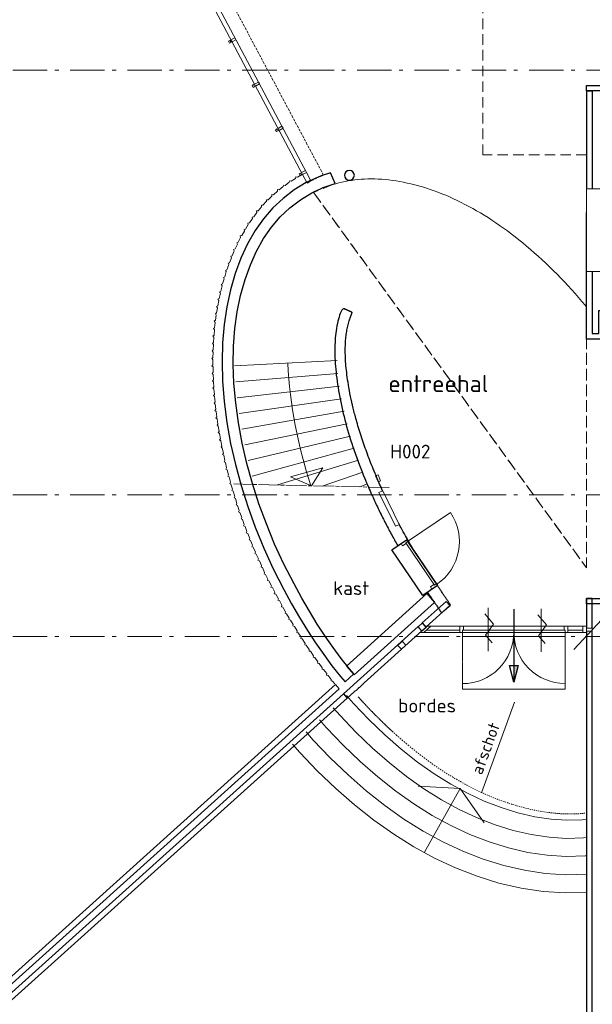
# Model space of a CAD drawing. Header units: millimetres. Extents: x -28579 to 211491, y -26192 to 102706.
# Tile 5 of 48: x 13162 to 23560, y -15095 to 2791. Entities that reach past the tile are written whole.
import ezdxf

# ---------------------------------------------------------------- set-up
doc = ezdxf.new("R2010")
doc.units = ezdxf.units.MM
doc.header["$LTSCALE"] = 100
doc.header["$PDMODE"] = 1
doc.header["$PDSIZE"] = -2
for name, pattern in [('B0202', [28.125, 18.75, -3.125, 3.125, -3.125]), ('HIDDEN', [9.525, 6.35, -3.175]), ('STYLE_01', [0.416641, 0.208282, -0.208359]), ('STYLE_02', [0.694427, 0.486069, -0.208359]), ('STYLE_06', [1.041641, 0.625, -0.208282, 0.069427, -0.138931]), ('STYLE_09', [5, 3.75, -0.277786, 0.694427, -0.277786])]:
    doc.linetypes.add(name, pattern=pattern)
for name, color, linetype in [('AL22FF1-_KALKZANDST', 2, 'Continuous'), ('AL28_BETON', 3, 'Continuous'), ('AL65_BEVEILIGING', 1, 'Continuous'), ('br.compartimentering', 4, 'B0202')]:
    doc.layers.add(name, color=color, linetype=linetype)
doc.layers.add('Dimension', color=7, linetype='Continuous', lineweight=5)
doc.layers.add('None', color=7, linetype='Continuous', lineweight=5)
doc.styles.add('Tekton Plus Regular', font='isocpeur.ttf')

# ---------------------------------------------------------------- blocks, each defined once
blk = doc.blocks.new('Group-351')
at = {"color": 8, "linetype": 'Continuous', "lineweight": 5}
blk.add_wipeout([(-36112, -17352), (-42966, -4461), (-43038, -4499), (-36184, -17390)], dxfattribs=at).dxf.layer = 'None'
at = {"layer": 'None', "color": 8, "linetype": 'Continuous', "lineweight": 5}
blk.add_lwpolyline([(-36112, -17352), (-42966, -4461), (-43038, -4499), (-36184, -17390)], close=True, dxfattribs=at)
at = {"color": 140, "linetype": 'Continuous', "lineweight": 15}
for points in [[(-43038, -4499), (-42966, -4461), (-42948, -4497), (-43019, -4535)], [(-42611, -5303), (-42539, -5265), (-42520, -5300), (-42592, -5338)], [(-42184, -6106), (-42112, -6068), (-42093, -6104), (-42165, -6142)], [(-41756, -6910), (-41685, -6872), (-41666, -6907), (-41738, -6945)], [(-41329, -7713), (-41258, -7675), (-41239, -7711), (-41310, -7749)], [(-40902, -8517), (-40830, -8479), (-40812, -8514), (-40883, -8552)], [(-40475, -9320), (-40403, -9282), (-40384, -9317), (-40456, -9355)], [(-40047, -10124), (-39976, -10086), (-39957, -10121), (-40029, -10159)], [(-39620, -10927), (-39549, -10889), (-39530, -10924), (-39601, -10962)], [(-39193, -11731), (-39122, -11693), (-39103, -11728), (-39174, -11766)], [(-38766, -12534), (-38694, -12496), (-38676, -12531), (-38747, -12569)], [(-38339, -13338), (-38267, -13300), (-38248, -13335), (-38320, -13373)], [(-37911, -14141), (-37840, -14103), (-37821, -14138), (-37893, -14176)], [(-37484, -14945), (-37413, -14907), (-37394, -14942), (-37465, -14980)], [(-37057, -15748), (-36985, -15710), (-36967, -15745), (-37038, -15783)], [(-36630, -16552), (-36558, -16513), (-36539, -16549), (-36611, -16587)], [(-36202, -17355), (-36131, -17317), (-36112, -17352), (-36184, -17390)]]:
    blk.add_wipeout(points, dxfattribs=at).dxf.layer = 'None'
at = {"layer": 'None', "color": 8, "linetype": 'STYLE_02', "lineweight": 5}
blk.add_line((-36031, -17505), (-35804, -17399), dxfattribs=at)
at = {"layer": 'None', "color": 140, "linetype": 'Continuous', "lineweight": 15}
for points in [[(-43038, -4499), (-42966, -4461), (-42948, -4497), (-43019, -4535)], [(-42611, -5303), (-42539, -5265), (-42520, -5300), (-42592, -5338)], [(-42184, -6106), (-42112, -6068), (-42093, -6104), (-42165, -6142)], [(-41756, -6910), (-41685, -6872), (-41666, -6907), (-41738, -6945)], [(-41329, -7713), (-41258, -7675), (-41239, -7711), (-41310, -7749)], [(-40902, -8517), (-40830, -8479), (-40812, -8514), (-40883, -8552)], [(-40475, -9320), (-40403, -9282), (-40384, -9317), (-40456, -9355)], [(-40047, -10124), (-39976, -10086), (-39957, -10121), (-40029, -10159)], [(-39620, -10927), (-39549, -10889), (-39530, -10924), (-39601, -10962)], [(-39193, -11731), (-39122, -11693), (-39103, -11728), (-39174, -11766)], [(-38766, -12534), (-38694, -12496), (-38676, -12531), (-38747, -12569)], [(-38339, -13338), (-38267, -13300), (-38248, -13335), (-38320, -13373)], [(-37911, -14141), (-37840, -14103), (-37821, -14138), (-37893, -14176)], [(-37484, -14945), (-37413, -14907), (-37394, -14942), (-37465, -14980)], [(-37057, -15748), (-36985, -15710), (-36967, -15745), (-37038, -15783)], [(-36630, -16552), (-36558, -16513), (-36539, -16549), (-36611, -16587)], [(-36202, -17355), (-36131, -17317), (-36112, -17352), (-36184, -17390)]]:
    blk.add_lwpolyline(points, close=True, dxfattribs=at)
at = {"color": 140, "linetype": 'Continuous', "lineweight": 15}
for points in [[(-43082, -4523), (-43056, -4509), (-43037, -4544), (-43063, -4558)], [(-42655, -5326), (-42628, -5312), (-42610, -5347), (-42636, -5362)], [(-42228, -6130), (-42201, -6116), (-42182, -6151), (-42209, -6165)], [(-41800, -6933), (-41774, -6919), (-41755, -6954), (-41782, -6969)], [(-41373, -7737), (-41347, -7723), (-41328, -7758), (-41354, -7772)], [(-40946, -8540), (-40920, -8526), (-40901, -8561), (-40927, -8575)], [(-40519, -9344), (-40492, -9330), (-40474, -9365), (-40500, -9379)], [(-40092, -10147), (-40065, -10133), (-40046, -10168), (-40073, -10182)], [(-39664, -10951), (-39638, -10937), (-39619, -10972), (-39646, -10986)], [(-39237, -11754), (-39211, -11740), (-39192, -11775), (-39218, -11789)], [(-38810, -12558), (-38783, -12544), (-38765, -12579), (-38791, -12593)], [(-38383, -13361), (-38356, -13347), (-38337, -13382), (-38364, -13396)], [(-37956, -14165), (-37929, -14150), (-37910, -14186), (-37937, -14200)], [(-37528, -14968), (-37502, -14954), (-37483, -14989), (-37510, -15003)], [(-37101, -15772), (-37075, -15757), (-37056, -15793), (-37082, -15807)], [(-36674, -16575), (-36647, -16561), (-36629, -16596), (-36655, -16610)], [(-36247, -17378), (-36220, -17364), (-36201, -17400), (-36228, -17414)]]:
    blk.add_wipeout(points, dxfattribs=at).dxf.layer = 'None'
at = {"layer": 'None', "color": 8, "linetype": 'STYLE_02', "lineweight": 5}
blk.add_line((-35804, -17399), (-42681, -4472), dxfattribs=at)
at = {"layer": 'None', "color": 140, "linetype": 'Continuous', "lineweight": 15}
for points in [[(-43082, -4523), (-43056, -4509), (-43037, -4544), (-43063, -4558)], [(-42655, -5326), (-42628, -5312), (-42610, -5347), (-42636, -5362)], [(-42228, -6130), (-42201, -6116), (-42182, -6151), (-42209, -6165)], [(-41800, -6933), (-41774, -6919), (-41755, -6954), (-41782, -6969)], [(-41373, -7737), (-41347, -7723), (-41328, -7758), (-41354, -7772)], [(-40946, -8540), (-40920, -8526), (-40901, -8561), (-40927, -8575)], [(-40519, -9344), (-40492, -9330), (-40474, -9365), (-40500, -9379)], [(-40092, -10147), (-40065, -10133), (-40046, -10168), (-40073, -10182)], [(-39664, -10951), (-39638, -10937), (-39619, -10972), (-39646, -10986)], [(-39237, -11754), (-39211, -11740), (-39192, -11775), (-39218, -11789)], [(-38810, -12558), (-38783, -12544), (-38765, -12579), (-38791, -12593)], [(-38383, -13361), (-38356, -13347), (-38337, -13382), (-38364, -13396)], [(-37956, -14165), (-37929, -14150), (-37910, -14186), (-37937, -14200)], [(-37528, -14968), (-37502, -14954), (-37483, -14989), (-37510, -15003)], [(-37101, -15772), (-37075, -15757), (-37056, -15793), (-37082, -15807)], [(-36674, -16575), (-36647, -16561), (-36629, -16596), (-36655, -16610)], [(-36247, -17378), (-36220, -17364), (-36201, -17400), (-36228, -17414)]]:
    blk.add_lwpolyline(points, close=True, dxfattribs=at)
at = {"color": 140, "linetype": 'Continuous', "lineweight": 15}
blk.add_wipeout([(-36184, -17390), (-36112, -17352), (-36031, -17506), (-36103, -17544)], dxfattribs=at).dxf.layer = 'None'
at = {"layer": 'None', "color": 140, "linetype": 'Continuous', "lineweight": 15}
blk.add_lwpolyline([(-36184, -17390), (-36112, -17352), (-36031, -17506), (-36103, -17544)], close=True, dxfattribs=at)
blk = doc.blocks.new('Group-371')
at = {"layer": 'None', "color": 140, "linetype": 'Continuous', "lineweight": 15}
blk.add_open_spline([(-28634, -25592), (-28624, -25013), (-28723, -24370), (-28959, -22832), (-29755, -21335), (-30181, -20534), (-30705, -19860), (-30705, -19942), (-30705, -20024), (-30233, -20649), (-29844, -21382), (-29060, -22855), (-28823, -24366), (-28729, -24962), (-28734, -25498), (-28732.5, -25545), (-28731, -25592), (-28732.5, -25592), (-28734, -25592), (-28684, -25592), (-28634, -25592)], degree=2, knots=[0, 0, 0, 1, 1, 2, 2, 3, 3, 4, 4, 5, 5, 6, 6, 7, 7, 8, 8, 9, 9, 10, 10, 10], dxfattribs=at)
at = {"layer": 'None', "color": 8, "linetype": 'Continuous', "lineweight": 5}
blk.add_point((-33137, -23133), dxfattribs=at)
blk = doc.blocks.new('Group-412')
at = {"layer": 'None', "color": 140, "linetype": 'Continuous', "lineweight": 15}
for p, q in [((-36401, -22879), (-35814, -22715)), ((-36022, -23043), (-36401, -22879)), ((-36022, -23043), (-35814, -22715))]:
    blk.add_line(p, q, dxfattribs=at)
blk = doc.blocks.new('Group-413')
at = {"layer": 'None', "color": 7, "linetype": 'Continuous', "lineweight": 18}
for p, q in [((-35556, -20769), (-37418, -20866)), ((-35542, -21001), (-37398, -21156)), ((-35515, -21233), (-37370, -21444)), ((-35477, -21462), (-37333, -21731)), ((-35431, -21690), (-37287, -22018)), ((-35376, -21916), (-37232, -22302)), ((-35314, -22140), (-37169, -22585)), ((-35245, -22361), (-37097, -22866)), ((-35170, -22580), (-36640, -23029)), ((-35090, -22797), (-35828, -23048)), ((-35005, -23011), (-35144, -23063))]:
    blk.add_line(p, q, dxfattribs=at)
at = {"layer": 'None', "color": 43, "linetype": 'STYLE_09', "lineweight": 9}
blk.add_line((-34612, -23075), (-37432, -23011), dxfattribs=at)
at = {"layer": 'None', "color": 8, "linetype": 'Continuous', "lineweight": 5}
blk.add_arc((-27941, -20370), 8522, 183.0001, 198.2797, dxfattribs=at)
at = {"layer": 'None', "color": 7}
blk.add_blockref('Group-412', (0, 0), dxfattribs=at)
blk = doc.blocks.new('Group-416')
at = {"layer": 'None', "color": 8, "linetype": 'Continuous', "lineweight": 5}
for q in [(-32335, -26976), (-32937, -28617), (-32935, -28617)]:
    blk.add_line((-32937, -28620), q, dxfattribs=at)
at = {"layer": 'None', "color": 43, "insert": (-33127, -28235), "char_height": 211.8, "attachment_point": 1, "rotation": 70, "line_spacing_factor": 0.979335, "style": 'Tekton Plus Regular'}
blk.add_mtext('afschot', dxfattribs=at)
blk = doc.blocks.new('Group-429')
at = {"layer": 'None', "color": 140, "linetype": 'Continuous', "lineweight": 15}
for q in [(-34084, -28501), (-32888, -29167)]:
    blk.add_line((-33325, -28545), q, dxfattribs=at)
at = {"layer": 'None', "color": 8, "linetype": 'Continuous', "lineweight": 5}
blk.add_line((-33968, -29699), (-33325, -28545), dxfattribs=at)
for points in [[(-31025, -29099), (-31107, -29109), (-31385, -29117), (-31672, -29099), (-31968, -29055), (-32272, -28984), (-32580, -28889), (-32886, -28770), (-33191, -28628), (-33494, -28462), (-33796, -28273), (-34096, -28061), (-34394, -27825), (-34691, -27566), (-34982, -27288), (-35261, -26996), (-35385, -26853)], [(-31025, -29431), (-31081, -29439), (-31391, -29448), (-31707, -29428), (-32030, -29379), (-32359, -29303), (-32689, -29201), (-33016, -29074), (-33340, -28923), (-33661, -28747), (-33979, -28548), (-34294, -28325), (-34605, -28079), (-34914, -27810), (-35215, -27521), (-35504, -27218), (-35631, -27074)], [(-31025, -29764), (-31055, -29768), (-31396, -29778), (-31742, -29756), (-32092, -29704), (-32445, -29622), (-32798, -29513), (-33146, -29378), (-33489, -29217), (-33828, -29032), (-34162, -28823), (-34492, -28589), (-34816, -28333), (-35137, -28053), (-35449, -27755), (-35748, -27441), (-35876, -27295)], [(-31025, -30097), (-31029, -30097), (-31402, -30108), (-31777, -30085), (-32154, -30028), (-32531, -29941), (-32906, -29824), (-33275, -29681), (-33638, -29512), (-33995, -29317), (-34345, -29097), (-34689, -28854), (-35027, -28587), (-35359, -28297), (-35682, -27988), (-35992, -27663), (-36121, -27515)], [(-31025, -30427), (-31407, -30439), (-31812, -30413), (-32215, -30353), (-32617, -30259), (-33015, -30136), (-33405, -29985), (-33788, -29806), (-34162, -29602), (-34528, -29372), (-34887, -29118), (-35238, -28841), (-35582, -28541), (-35916, -28221), (-36236, -27886), (-36367, -27736)]]:
    blk.add_lwpolyline(points, dxfattribs=at)
blk = doc.blocks.new('Group-414')
at = {"layer": 'Dimension', "color": 43, "linetype": 'Continuous', "lineweight": 9}
for points in [[(-36425, -17529), (-36419, -17503), (-36393, -17509), (-36310, -17459)], [(-36310, -17459), (-36304, -17433), (-36277, -17439), (-36195, -17389)], [(-36741, -17782), (-36740, -17755), (-36712, -17756), (-36641, -17690)], [(-36641, -17690), (-36638, -17663), (-36611, -17667), (-36534, -17608)], [(-36534, -17608), (-36530, -17582), (-36503, -17586), (-36426, -17528)], [(-36928, -17976), (-36929, -17949), (-36903, -17947), (-36839, -17875)], [(-36838, -17875), (-36838, -17848), (-36811, -17849), (-36741, -17782)], [(-37017, -18078), (-37018, -18051), (-36991, -18049), (-36928, -17976)], [(-37172, -18299), (-37177, -18273), (-37150, -18268), (-37094, -18189)], [(-37094, -18189), (-37099, -18162), (-37072, -18157), (-37017, -18078)], [(-37310, -18531), (-37316, -18505), (-37290, -18499), (-37239, -18416)], [(-37239, -18416), (-37246, -18390), (-37220, -18383), (-37172, -18299)], [(-37368, -18653), (-37377, -18628), (-37352, -18619), (-37310, -18531)], [(-37477, -18900), (-37488, -18875), (-37463, -18865), (-37427, -18775)], [(-37427, -18775), (-37436, -18749), (-37410, -18741), (-37368, -18653)], [(-37525, -19026), (-37536, -19002), (-37511, -18991), (-37477, -18900)], [(-37570, -19154), (-37581, -19130), (-37557, -19118), (-37525, -19026)], [(-37647, -19413), (-37660, -19389), (-37636, -19376), (-37609, -19283)], [(-37609, -19283), (-37622, -19259), (-37598, -19247), (-37570, -19154)], [(-37676, -19545), (-37690, -19522), (-37668, -19507), (-37647, -19413)], [(-37706, -19676), (-37721, -19653), (-37698, -19639), (-37676, -19545)], [(-37751, -19942), (-37767, -19920), (-37745, -19904), (-37731, -19809)], [(-37730, -19809), (-37745, -19787), (-37723, -19772), (-37706, -19676)], [(-37773, -20075), (-37789, -20053), (-37767, -20037), (-37751, -19942)], [(-37796, -20345), (-37813, -20324), (-37792, -20306), (-37785, -20210)], [(-37785, -20210), (-37802, -20189), (-37781, -20172), (-37773, -20075)], [(-37804, -20479), (-37822, -20459), (-37802, -20441), (-37796, -20345)], [(-37810, -20614), (-37828, -20594), (-37809, -20576), (-37804, -20479)], [(-37813, -20749), (-37832, -20730), (-37812, -20711), (-37810, -20614)], [(-37810, -20884), (-37830, -20866), (-37811, -20846), (-37813, -20749)], [(-37807, -21019), (-37827, -21001), (-37808, -20981), (-37810, -20884)], [(-37802, -21154), (-37822, -21136), (-37804, -21116), (-37807, -21019)], [(-37793, -21289), (-37813, -21271), (-37795, -21251), (-37800, -21154)], [(-37781, -21424), (-37802, -21406), (-37785, -21386), (-37793, -21289)], [(-37769, -21558), (-37790, -21541), (-37772, -21520), (-37781, -21424)], [(-37755, -21692), (-37775, -21675), (-37759, -21654), (-37769, -21558)], [(-37737, -21826), (-37758, -21810), (-37741, -21788), (-37753, -21692)], [(-37715, -21960), (-37737, -21944), (-37721, -21922), (-37737, -21826)], [(-37693, -22093), (-37714, -22077), (-37699, -22055), (-37715, -21960)], [(-37669, -22226), (-37691, -22210), (-37675, -22188), (-37693, -22093)], [(-37643, -22358), (-37665, -22343), (-37650, -22321), (-37669, -22226)], [(-37614, -22490), (-37636, -22476), (-37622, -22453), (-37643, -22358)], [(-37586, -22622), (-37608, -22607), (-37594, -22585), (-37614, -22490)], [(-37554, -22754), (-37577, -22740), (-37563, -22716), (-37586, -22622)], [(-37517, -22883), (-37541, -22870), (-37527, -22847), (-37554, -22754)], [(-37484, -23014), (-37507, -23000), (-37493, -22977), (-37517, -22883)], [(-37445, -23144), (-37469, -23131), (-37456, -23107), (-37484, -23014)], [(-37405, -23273), (-37429, -23260), (-37416, -23236), (-37445, -23144)], [(-37365, -23402), (-37389, -23389), (-37376, -23365), (-37405, -23273)], [(-37321, -23529), (-37345, -23517), (-37334, -23493), (-37365, -23402)], [(-37275, -23656), (-37299, -23645), (-37288, -23620), (-37321, -23529)], [(-37229, -23783), (-37254, -23772), (-37242, -23748), (-37275, -23656)], [(-37181, -23910), (-37206, -23898), (-37194, -23874), (-37229, -23783)], [(-37130, -24035), (-37155, -24024), (-37144, -24000), (-37181, -23910)], [(-37079, -24159), (-37103, -24149), (-37093, -24124), (-37130, -24035)], [(-37025, -24284), (-37050, -24273), (-37040, -24248), (-37079, -24159)], [(-36969, -24406), (-36994, -24397), (-36984, -24372), (-37025, -24284)], [(-36912, -24529), (-36938, -24520), (-36928, -24494), (-36969, -24406)], [(-36857, -24652), (-36882, -24643), (-36873, -24617), (-36912, -24529)], [(-36794, -24772), (-36820, -24764), (-36812, -24738), (-36857, -24652)], [(-36733, -24892), (-36759, -24884), (-36750, -24858), (-36794, -24772)], [(-36671, -25012), (-36697, -25004), (-36688, -24978), (-36733, -24892)], [(-36606, -25130), (-36632, -25123), (-36624, -25097), (-36671, -25012)], [(-36540, -25248), (-36565, -25241), (-36558, -25215), (-36606, -25130)], [(-36475, -25367), (-36501, -25359), (-36493, -25333), (-36540, -25248)], [(-36405, -25482), (-36431, -25475), (-36425, -25449), (-36475, -25367)], [(-36333, -25597), (-36360, -25590), (-36353, -25564), (-36405, -25482)], [(-36264, -25712), (-36290, -25706), (-36283, -25679), (-36333, -25597)], [(-36191, -25826), (-36217, -25820), (-36211, -25794), (-36264, -25712)], [(-36116, -25938), (-36143, -25933), (-36137, -25906), (-36191, -25826)], [(-36041, -26050), (-36067, -26045), (-36062, -26019), (-36116, -25938)], [(-35963, -26161), (-35990, -26156), (-35985, -26130), (-36041, -26050)], [(-35884, -26270), (-35911, -26266), (-35906, -26239), (-35963, -26161)], [(-35803, -26378), (-35830, -26374), (-35826, -26348), (-35884, -26270)], [(-35722, -26487), (-35749, -26483), (-35745, -26456), (-35803, -26378)], [(-35638, -26592), (-35665, -26589), (-35662, -26562), (-35722, -26487)]]:
    blk.add_lwpolyline(points, dxfattribs=at)
at = {"layer": 'None', "color": 43, "linetype": 'Continuous', "lineweight": 9}
blk.add_line((-35600, -26639), (-35638, -26592), dxfattribs=at)
at = {"layer": 'None', "color": 43, "linetype": 'Continuous', "lineweight": 15}
blk.add_point((-33143, -23128), dxfattribs=at)
blk = doc.blocks.new('Group-409')
at = {"layer": 'None', "color": 8, "linetype": 'Continuous', "lineweight": 5}
for p, q in [((-32716, -25559), (-32877, -25372)), ((-32812, -26045), (-32812, -25263)), ((-32864, -25755), (-32716, -25559)), ((-32741, -25894), (-32864, -25755))]:
    blk.add_line(p, q, dxfattribs=at)
blk = doc.blocks.new('Group-410')
at = {"layer": 'None', "color": 8, "linetype": 'Continuous', "lineweight": 5}
for p, q in [((-31753, -25572), (-31914, -25385)), ((-31850, -26057), (-31850, -25276)), ((-31902, -25767), (-31753, -25572)), ((-31778, -25906), (-31902, -25767))]:
    blk.add_line(p, q, dxfattribs=at)

msp = doc.modelspace()

# ---------------------------------------------------------------- hatches: boundary and pattern name
at = {"layer": 'AL65_BEVEILIGING'}
msp.add_hatch(color=256, dxfattribs=at).paths.add_polyline_path([(22136, -8942.86622), (22216.36331, -8942.86622), (22136, -9242.78619)])

# ---------------------------------------------------------------- linework, layer by layer
at = {"layer": 'AL22FF1-_KALKZANDST'}
for points in [[(23458, 1598), (30643, 1598), (30643, 1498), (23458, 1498)], [(23778, -2912), (23778, -3012), (23558, -3012), (23458, -3012), (23458, -2912), (23459, 1498), (23559, 1498), (23558, -2912), (23678, -2912), (23678, -2492), (23778, -2492)], [(20972, -7851), (20905, -7777), (20473, -8167), (20541, -8240)], [(23458, -15752), (23558, -15752), (23558, -7722), (23458, -7722)], [(23458, -7722), (23778, -7722), (23778, -7822), (23458, -7822)]]:
    msp.add_lwpolyline(points, close=True, dxfattribs=at)
at = {"layer": 'AL28_BETON'}
for start, end in [(90, 180), (0, 90), (180, 270), (270, 0)]:
    msp.add_arc((19150, -36), 89, start, end, dxfattribs=at)
at = {"layer": 'AL65_BEVEILIGING'}
msp.add_lwpolyline([(22136, -9242.78619), (22055.63669, -8942.86622), (22216.36331, -8942.86622), (22136, -9242.78619)], dxfattribs=at)
at = {"layer": 'None', "color": 8, "linetype": 'HIDDEN', "lineweight": 5, "ltscale": 0.3}
msp.add_line((23458, -2429), (23458, -7168), dxfattribs=at)
msp.add_lwpolyline([(23458, 336), (21570, 336), (21570, 4228)], dxfattribs=at)
at = {"layer": 'None', "color": 43, "linetype": 'Continuous', "lineweight": 9}
msp.add_lwpolyline([(19623, -5493), (19669, -5474), (19716, -5584), (19670, -5604)], close=True, dxfattribs=at)
at = {"layer": 'None', "color": 8, "linetype": 'Continuous', "lineweight": 5}
msp.add_lwpolyline([(23458, -8339), (23458, -8225), (20556, -8224), (20434, -8338)], close=True, dxfattribs=at)
at = {"layer": 'None', "color": 140, "linetype": 'Continuous', "lineweight": 15}
for points in [[(20561, -8224), (20434, -8338), (20501, -8338), (20628, -8224)], [(21221, -8225), (21154, -8225), (21154, -8338), (21221, -8339)], [(23051, -8225), (23118, -8225), (23118, -8339), (23051, -8339)], [(23391, -8224), (23458, -8225), (23458, -8339), (23391, -8339)]]:
    msp.add_lwpolyline(points, close=True, dxfattribs=at)
at = {"layer": 'None', "color": 8, "linetype": 'Continuous', "lineweight": 5}
for p in [(21340, -5760), (21346, -5765), (21346, -5765), (21346, -5765)]:
    msp.add_point(p, dxfattribs=at)
at = {"layer": 'None', "color": 7, "linetype": 'Continuous', "lineweight": 18}
msp.add_point((21346, -5765), dxfattribs=at)

# ---------------------------------------------------------------- block references
at = {"layer": 'AL22FF1-_KALKZANDST'}
msp.add_blockref('Group-371', (54483, 17368), dxfattribs=at)
at = {"layer": 'None', "color": 8, "linetype": 'HIDDEN', "lineweight": 5, "ltscale": 0.3}
msp.add_blockref('Group-351', (54483, 17368), dxfattribs=at)

# ---------------------------------------------------------------- texts
at = {"layer": 'None', "color": 1, "insert": (19857, -3663.5807), "char_height": 311.029297, "attachment_point": 1, "line_spacing_factor": 0.976858, "style": 'Tekton Plus Regular'}
msp.add_mtext('entreehal', dxfattribs=at)

# ---------------------------------------------------------------- wipeouts: each hides what was drawn before it
at = {"color": 92, "linetype": 'Continuous', "lineweight": 25}
msp.add_wipeout([(19890, -5300.4), (20866.04999, -5300.4), (20866.04999, -4863), (19890, -4863)], dxfattribs=at).dxf.layer = 'None'
at = {"color": 1, "linetype": 'Continuous', "lineweight": 35}
for points in [[(18856, -7861.52), (19764.96005, -7861.52), (19764.96005, -7328), (18856, -7328)], [(20035, -10011.96), (21437.87989, -10011.96), (21437.87989, -9459), (20035, -9459)]]:
    msp.add_wipeout(points, dxfattribs=at).dxf.layer = 'None'
at = {"color": 8, "linetype": 'Continuous', "lineweight": 5}
msp.add_wipeout([(19380, -9274), (19252, -9393), (19334, -9494), (19462, -9375)], dxfattribs=at).dxf.layer = 'None'
at = {"color": 43, "linetype": 'Continuous', "lineweight": 9}
msp.add_wipeout([(13813.61243, -15313.45132), (15888.50268, -13445.21175), (15428.89025, -12934.76043), (13354, -14803)], dxfattribs=at).dxf.layer = 'None'

# ---------------------------------------------------------------- next in the draw order: linework, layer by layer
at = {"layer": 'AL22FF1-_KALKZANDST'}
for points in [[(16846, -3777), (16876, -4144), (16925, -4523), (16993, -4907), (17079, -5289), (17181, -5671), (17302, -6051), (17440, -6429), (17595, -6807), (17768, -7183), (17958, -7558), (18100, -7818), (18243, -8066), (18389, -8303), (18535, -8529), (18684, -8743), (18833, -8946), (18985, -9137), (19070, -9238), (19230, -9093), (19149, -8999), (19001, -8813), (18854, -8616), (18709, -8408), (18565, -8188), (18423, -7956), (18283, -7714), (18144, -7459), (17960, -7097), (17792, -6733), (17641, -6369), (17507, -6003), (17389, -5637), (17288, -5269), (17203, -4900), (17135, -4530), (17085, -4166), (17053, -3813), (17040, -3471), (17046, -3140), (17070, -2821), (17113, -2513), (17174, -2216), (17254, -1931), (17351, -1662), (17464, -1413), (17592, -1185), (17736, -978), (17895, -792), (18070, -626), (18261, -482), (18467, -357), (18518, -331), (18570, -306), (18622, -282), (18675, -260), (18728, -239), (18782, -220), (18837, -201), (18891, -185), (18805, 11), (18749, -7), (18693, -26), (18637, -47), (18582, -68), (18528, -91), (18474, -116), (18420, -142), (18367, -169), (18149, -301), (17947, -454), (17761, -628), (17591, -824), (17438, -1041), (17301, -1279), (17180, -1539), (17075, -1819), (16988, -2117), (16921, -2426), (16873, -2746), (16845, -3078), (16836, -3422)], [(19094, -8951), (20555, -7635), (20696, -7793), (19236, -9109)], [(20400, -8234), (19041, -9457), (19107, -9532), (20467, -8308)]]:
    msp.add_lwpolyline(points, close=True, dxfattribs=at)
msp.add_open_spline([(19200, -2526), (19179.5, -2583.5), (19159, -2641), (19010, -3056), (19123, -3787), (19256, -4646), (19709, -5669), (20018, -6368), (20410, -6994), (20438, -7031), (20466, -7068), (20727, -7456), (20988, -7844), (20905.5, -7914.5), (20823, -7985), (20554.5, -7587), (20286, -7189), (20376, -7128.5), (20466, -7068), (20374, -7125), (20282, -7182), (19866, -6536), (19542, -5808), (19078, -4764), (18798, -2950), (19024, -2447), (19112, -2486.5), (19200, -2526)], degree=2, knots=[0, 0, 0, 1, 1, 2, 2, 3, 3, 4, 4, 5, 5, 6, 6, 7, 7, 8, 8, 9, 9, 10, 10, 11, 11, 12, 13, 13, 14, 14, 14], dxfattribs=at)
at = {"layer": 'Dimension', "color": 43, "linetype": 'Continuous', "lineweight": 9}
msp.add_line((19310, -9508), (19376, -9583), dxfattribs=at)
at = {"layer": 'Dimension', "color": 140, "linetype": 'Continuous', "lineweight": 15}
for points in [[(10083, -17361), (18964, -9364), (18899, -9287), (10017, -17286)], [(10229, -17523), (19106, -9532), (19041, -9455), (10164, -17450)]]:
    msp.add_lwpolyline(points, close=True, dxfattribs=at)
at = {"layer": 'None', "color": 8, "linetype": 'STYLE_06', "lineweight": 5, "ltscale": 10}
msp.add_line((70953, 1873), (5468, 1873), dxfattribs=at)
at = {"layer": 'None', "color": 8, "linetype": 'Continuous', "lineweight": 5}
msp.add_lwpolyline([(21206, -8412), (23066, -8412), (23066, -9372), (21206, -9372)], close=True, dxfattribs=at)
at = {"layer": 'None', "color": 8, "linetype": 'STYLE_01', "lineweight": 5}
msp.add_lwpolyline([(19375, -9582), (19392, -9600), (19408, -9618), (19425, -9636), (19442, -9654), (19459, -9672), (19475, -9690), (19492, -9708), (19509, -9726), (19526, -9744), (19543, -9761), (19560, -9778), (19577, -9796), (19594, -9814), (19611, -9831), (19628, -9848), (19646, -9866), (19663, -9883), (19681, -9900), (19698, -9917), (19715, -9934), (19733, -9952), (19750, -9968), (19767, -9985), (19785, -10002), (19803, -10019), (19821, -10036), (19838, -10052), (19856, -10069), (19874, -10086), (19891, -10102), (19909, -10118), (19927, -10135), (20000, -10201), (20073, -10265), (20145, -10327), (20218, -10388), (20290, -10448), (20363, -10506), (20436, -10563), (20508, -10618), (20581, -10672), (20654, -10724), (20727, -10775), (20800, -10824), (20873, -10872), (20946, -10919), (21019, -10964), (21092, -11007), (21165, -11050), (21238, -11090), (21311, -11130), (21385, -11167), (21458, -11204), (21531, -11239), (21605, -11272), (21678, -11304), (21752, -11335), (21825, -11364), (21899, -11392), (21972, -11418), (22046, -11443), (22120, -11467), (22193, -11489), (22268, -11510), (22307, -11520), (22346, -11530), (22385, -11540), (22424, -11549), (22463, -11558), (22501, -11566), (22539, -11574), (22578, -11581), (22616, -11588), (22654, -11594), (22691, -11600), (22728, -11606), (22766, -11611), (22803, -11615), (22840, -11619), (22876, -11623), (22913, -11626), (22949, -11629), (22985, -11632), (23022, -11634), (23057, -11635), (23093, -11636), (23128, -11637), (23164, -11637), (23199, -11636), (23234, -11636), (23268, -11635), (23303, -11633), (23338, -11631), (23372, -11628), (23406, -11625), (23440, -11622)], dxfattribs=at)

# ---------------------------------------------------------------- next in the draw order: block references
at = {"layer": 'None', "color": 7}
for name in ['Group-413', 'Group-429', 'Group-416']:
    msp.add_blockref(name, (54483, 17368), dxfattribs=at)

# ---------------------------------------------------------------- next in the draw order: texts
at = {"layer": 'None', "color": 1, "char_height": 250, "attachment_point": 1, "line_spacing_factor": 0.976858, "style": 'Tekton Plus Regular'}
for s, insert in [('H002', (19890, -4929.41367)), ('kast', (18856, -7409.00828)), ('bordes\\P', (20035, -9542.96))]:
    msp.add_mtext(s, dxfattribs=dict(at, insert=insert))

# ---------------------------------------------------------------- next in the draw order: wipeouts: each hides what was drawn before it
at = {"color": 8, "linetype": 'Continuous', "lineweight": 5}
msp.add_wipeout([(23458, -282), (23778, -282), (23778, -1782), (23458, -1782)], dxfattribs=at).dxf.layer = 'None'

# ---------------------------------------------------------------- next in the draw order: linework, layer by layer
at = {"layer": 'None', "color": 8, "linetype": 'Continuous', "lineweight": 5}
msp.add_lwpolyline([(23458, -282), (23778, -282), (23778, -1782), (23458, -1782)], close=True, dxfattribs=at)

# ---------------------------------------------------------------- next in the draw order: wipeouts: each hides what was drawn before it
at = {"color": 43, "linetype": 'Continuous', "lineweight": 9}
msp.add_wipeout([(19686, -5799), (19755, -5765), (20054, -6376), (19984, -6410)], dxfattribs=at).dxf.layer = 'None'
at = {"color": 8, "linetype": 'Continuous', "lineweight": 5}
msp.add_wipeout([(20105, -8500), (20174, -8571), (20093, -8644), (20023, -8571)], dxfattribs=at).dxf.layer = 'None'

# ---------------------------------------------------------------- next in the draw order: linework, layer by layer
at = {"layer": 'AL22FF1-_KALKZANDST'}
msp.add_lwpolyline([(20105, -8500), (20174, -8571), (20093, -8644), (20023, -8571)], close=True, dxfattribs=at)
at = {"layer": 'None', "color": 8, "linetype": 'STYLE_06', "lineweight": 5, "ltscale": 10}
for p, q in [((70953, -5842), (5468, -5842)), ((70953, -8412), (5468, -8412))]:
    msp.add_line(p, q, dxfattribs=at)
at = {"layer": 'None', "color": 43, "linetype": 'Continuous', "lineweight": 9}
msp.add_lwpolyline([(19686, -5799), (19755, -5765), (20054, -6376), (19984, -6410)], close=True, dxfattribs=at)

# ---------------------------------------------------------------- next in the draw order: block references
at = {"layer": 'None', "color": 7}
msp.add_blockref('Group-414', (54483, 17368), dxfattribs=at)

# ---------------------------------------------------------------- next in the draw order: wipeouts: each hides what was drawn before it
at = {"color": 255, "linetype": 'Continuous', "lineweight": 25}
msp.add_wipeout([(20188, -6659), (20748, -7487), (20482, -7668), (19921, -6839)], dxfattribs=at).dxf.layer = 'None'
at = {"color": 140, "linetype": 'Continuous', "lineweight": 15}
msp.add_wipeout([(21206, -8299), (22136, -8299), (22136, -8339), (21206, -8339)], dxfattribs=at).dxf.layer = 'None'

# ---------------------------------------------------------------- next in the draw order: linework, layer by layer
at = {"layer": 'None', "color": 140, "linetype": 'Continuous', "lineweight": 15}
msp.add_line((21154, -8299), (20544, -8299), dxfattribs=at)
at = {"layer": 'None', "color": 8, "linetype": 'Continuous', "lineweight": 5}
msp.add_line((21206, -8339), (21206, -9269), dxfattribs=at)
at = {"layer": 'None', "color": 255, "linetype": 'Continuous', "lineweight": 25}
msp.add_lwpolyline([(20188, -6659), (20748, -7487), (20482, -7668), (19921, -6839)], close=True, dxfattribs=at)
at = {"layer": 'None', "color": 140, "linetype": 'Continuous', "lineweight": 15}
for points in [[(20088, -6726), (20116, -6768), (20216, -6701), (20188, -6659)], [(20621, -7513), (20649, -7555), (20748, -7487), (20720, -7446)], [(21206, -8299), (22136, -8299), (22136, -8339), (21206, -8339)]]:
    msp.add_lwpolyline(points, close=True, dxfattribs=at)

# ---------------------------------------------------------------- next in the draw order: block references
at = {"layer": 'None', "color": 7}
msp.add_blockref('Group-409', (54483, 17368), dxfattribs=at)

# ---------------------------------------------------------------- next in the draw order: wipeouts: each hides what was drawn before it
at = {"color": 140, "linetype": 'Continuous', "lineweight": 15}
for points in [[(20174, -6711), (20695, -7481), (20728, -7458), (20207, -6688)], [(20466, -8309), (20541, -8241), (20474, -8167), (20399, -8235)], [(23066, -8299), (22136, -8299), (22136, -8339), (23066, -8338)]]:
    msp.add_wipeout(points, dxfattribs=at).dxf.layer = 'None'

# ---------------------------------------------------------------- next in the draw order: linework, layer by layer
at = {"layer": 'AL22FF1-_KALKZANDST'}
msp.add_lwpolyline([(20466, -8309), (20541, -8241), (20474, -8167), (20399, -8235)], close=True, dxfattribs=at)
at = {"layer": 'AL65_BEVEILIGING'}
msp.add_line((22136, -7919.03976), (22136, -9242.78619), dxfattribs=at)
at = {"layer": 'None', "color": 8, "linetype": 'Continuous', "lineweight": 5}
for p, q in [((20207, -6688), (20986, -6161)), ((23066, -8329), (23066, -9269))]:
    msp.add_line(p, q, dxfattribs=at)
at = {"layer": 'None', "color": 140, "linetype": 'Continuous', "lineweight": 15}
msp.add_line((23118, -8299), (23391, -8299), dxfattribs=at)
for points in [[(20174, -6711), (20695, -7481), (20728, -7458), (20207, -6688)], [(23066, -8299), (22136, -8299), (22136, -8339), (23066, -8338)]]:
    msp.add_lwpolyline(points, close=True, dxfattribs=at)
at = {"layer": 'None', "color": 8, "linetype": 'Continuous', "lineweight": 5}
for centre, radius, start, end in [((20207, -6688), 940.51582, 304.078679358, 34.078679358), ((21206, -8339), 930, 270, 0.061608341), ((23066, -8338), 930.04355, 179.445542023, 270)]:
    msp.add_arc(centre, radius, start, end, dxfattribs=at)

# ---------------------------------------------------------------- next in the draw order: block references
at = {"layer": 'None', "color": 7}
msp.add_blockref('Group-410', (54483, 17368), dxfattribs=at)

# ---------------------------------------------------------------- next in the draw order: wipeouts: each hides what was drawn before it
at = {"color": 92, "linetype": 'Continuous', "lineweight": 25}
msp.add_wipeout([(20650, -7027.36), (20971.09, -7027.36), (20971.09, -6577), (20650, -6577)], dxfattribs=at).dxf.layer = 'None'
at = {"color": 140, "linetype": 'Continuous', "lineweight": 15}
for points in [[(23458, -8262), (23558, -8262), (23558, -8319), (23458, -8319)], [(21489.72548, -9125.11594), (21633.31055, -8959.94022), (21345.58507, -8709.82427), (21202, -8875)]]:
    msp.add_wipeout(points, dxfattribs=at).dxf.layer = 'None'

# ---------------------------------------------------------------- next in the draw order: linework, layer by layer
at = {"layer": 'br.compartimentering', "color": 4, "linetype": 'B0202', "ltscale": 0.5, "flags": 128}
msp.add_lwpolyline([(23224.41776, -8647.26774), (23734.61954, -8102), (30471.02838, -8102), (31090.4773, -7951.52731)], dxfattribs=at)
at = {"layer": 'None', "color": 8, "linetype": 'HIDDEN', "lineweight": 5, "ltscale": 0.3}
msp.add_line((18520, -376), (23458, -7168), dxfattribs=at)
msp.add_lwpolyline([(18902, -188), (18847, -205), (18500, -348), (23458, -7168), (23458, -2429), (23435, -2401), (23373, -2327), (23310, -2254), (23247, -2181), (23183, -2110), (23118, -2039), (23053, -1969), (22986, -1900), (22920, -1832), (22852, -1765), (22784, -1698), (22716, -1632), (22646, -1567), (22577, -1504), (22507, -1442), (22437, -1381), (22367, -1321), (22297, -1264), (22228, -1207), (22158, -1152), (22088, -1098), (22018, -1046), (21948, -995), (21878, -945), (21808, -897), (21738, -850), (21668, -805), (21598, -761), (21529, -719), (21459, -678), (21388, -638), (21318, -600), (21248, -563), (21178, -528), (21108, -493), (21038, -461), (20968, -429), (20898, -399), (20828, -371), (20758, -344), (20688, -318), (20617, -293), (20547, -270), (20477, -248), (20407, -228), (20337, -209), (20267, -192), (20199, -176), (20131, -162), (20063, -149), (19997, -138), (19931, -128), (19865, -120), (19800, -113), (19736, -108), (19673, -104), (19610, -102), (19548, -101), (19486, -101), (19425, -104), (19365, -107), (19305, -112), (19246, -119), (19187, -127), (19129, -136), (19072, -147), (19015, -159), (18958, -173)], close=True, dxfattribs=at)
at = {"layer": 'None', "color": 140, "linetype": 'Continuous', "lineweight": 15}
msp.add_lwpolyline([(23458, -8262), (23558, -8262), (23558, -8319), (23458, -8319)], close=True, dxfattribs=at)

# ---------------------------------------------------------------- next in the draw order: wipeouts: each hides what was drawn before it
at = {"color": 92, "linetype": 'Continuous', "lineweight": 25}
msp.add_wipeout([(21271, -9063.36), (21654.64001, -9063.36), (21654.64001, -8613), (21271, -8613)], dxfattribs=at).dxf.layer = 'None'

doc.saveas('drawing.dxf')
